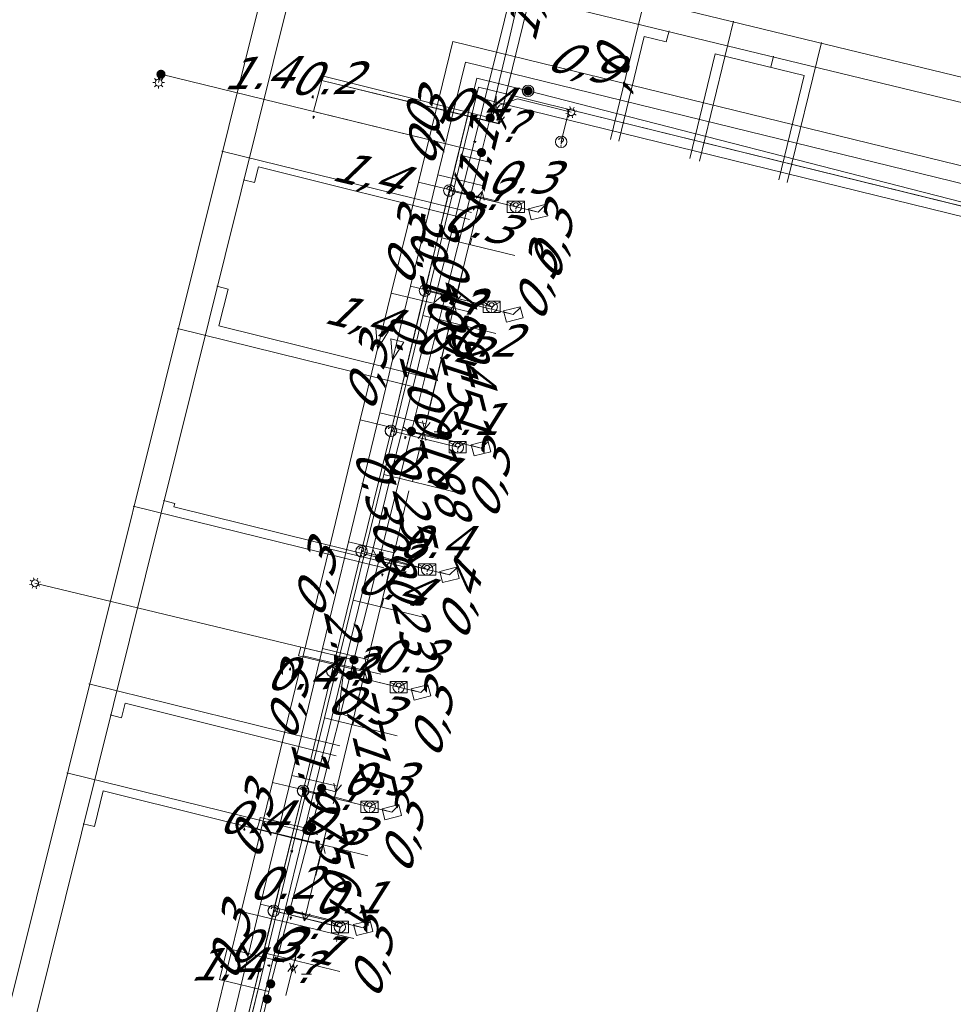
# Model space of a CAD drawing. Header units: metres. Extents: x 124576 to 133557, y 395865 to 402386.
# Tile 76 of 256: x 126151 to 126192, y 398269 to 398312. Entities that reach past the tile are written whole.
import ezdxf
from ezdxf.enums import TextEntityAlignment as Align

# ---------------------------------------------------------------- set-up
doc = ezdxf.new("R2010")
doc.units = ezdxf.units.M
doc.header["$MEASUREMENT"] = 0
for name, color, linetype, lineweight, true_color in [('LG_Datatransport_KPN_BV', 3, 'Continuous', 13, 0x00ff00), ('LG_Datatransport_Reggefiber_Operator_BV', 3, 'Continuous', 13, 0x00ff00), ('LG_Datatransport_Ziggo_BV', 3, 'Continuous', 13, 0x00ff00), ('LG_Laag_Spanning_Enexis_Netbeheer_BV', 7, 'Continuous', 13, 0x960000), ('LG_Riool_Vrij_Verval_Gemeente_Tilburg_Ruimtelijke_Uitvoering', 7, 'Continuous', 13, 0xca00a0), ('LG_unet-4_Brabant_Water', 5, 'Continuous', 13, 0x0000ff), ('LG_warmte', 7, 'Continuous', 13, 0x008080), ('LG_warmte_Ennatuurlijk_BV', 7, 'Continuous', 13, 0x008080), ('MV_Datatransport_lijn', 3, 'Continuous', 0, 0x00ff00), ('MV_warmte_lijn', 7, 'Continuous', 0, 0x008080)]:
    doc.layers.add(name, color=color, linetype=linetype, lineweight=lineweight, true_color=true_color)
for name, color, linetype, lineweight in [('LG_Datatransport_P_KPN_BV', 7, 'Continuous', 0), ('LG_Datatransport_P_Reggefiber_Operator_BV', 7, 'Continuous', 0), ('LG_Datatransport_P_Ziggo_BV', 7, 'Continuous', 0), ('LG_Laag_Spanning_P_Enexis_Netbeheer_BV', 7, 'Continuous', 0), ('LG_unet-4_P_Brabant_Water', 7, 'Continuous', 0), ('MV_Datatransport', 7, 'Continuous', 0), ('MV_Laag_Spanning', 7, 'Continuous', 0), ('MV_Laag_Spanning_lijn', 7, 'Continuous', 0), ('MV_Laag_Spanning_pijl', 7, 'Continuous', 0), ('MV_unet-4', 7, 'Continuous', 0), ('MV_warmte', 7, 'Continuous', 0)]:
    doc.layers.add(name, color=color, linetype=linetype, lineweight=lineweight)
doc.styles.add('Klic_Annotatie', font='verdanai.ttf', dxfattribs={"oblique": 20, "height": 1.4})

# ---------------------------------------------------------------- blocks, each defined once
blk = doc.blocks.new('Onbekend_5')
at = {"layer": 'LG_Datatransport_P_Ziggo_BV'}
blk.add_hatch(color=256, dxfattribs=at).paths.add_polyline_path([(-0.25, -1.07, -0.262633), (0.23, 0.15), (0.59, 0.47, 0.379827), (0.7, 1.26), (0.69, 1.26, 0.228508), (-0.03, 1.53), (-0.03, 1.52, 0.459053), (-0.82, 0.79), (-1.29, 0.85, -0.414214), (-0.08, 2, -0.243799), (1.09, 1.52, -0.379827), (0.9, 0.11), (0.54, -0.2, 0.262633), (0.23, -1.08), (-0.17, -1.07)])
blk.add_circle((0, 0), 2.5, dxfattribs=at)
at = {"layer": 'LG_Datatransport_P_Ziggo_BV', "extrusion": (0, 0, -1)}
blk.add_solid([(0.34, -2.06), (-0.21, -2.06), (0.34, -1.51), (-0.21, -1.51)], dxfattribs=at)
blk = doc.blocks.new('Onbekend_11')
at = {"layer": 'LG_Datatransport_P_Reggefiber_Operator_BV'}
blk.add_hatch(color=256, dxfattribs=at).paths.add_polyline_path([(-0.25, -1.07, -0.262633), (0.23, 0.15), (0.59, 0.47, 0.379827), (0.7, 1.26), (0.69, 1.26, 0.228508), (-0.03, 1.53), (-0.03, 1.52, 0.459053), (-0.82, 0.79), (-1.29, 0.85, -0.414214), (-0.08, 2, -0.243799), (1.09, 1.52, -0.379827), (0.9, 0.11), (0.54, -0.2, 0.262633), (0.23, -1.08), (-0.17, -1.07)])
blk.add_circle((0, 0), 2.5, dxfattribs=at)
at = {"layer": 'LG_Datatransport_P_Reggefiber_Operator_BV', "extrusion": (0, 0, -1)}
blk.add_solid([(0.34, -2.06), (-0.21, -2.06), (0.34, -1.51), (-0.21, -1.51)], dxfattribs=at)
blk = doc.blocks.new('Mof')
at = {"layer": 'LG_Laag_Spanning_P_Enexis_Netbeheer_BV'}
h = blk.add_hatch(color=256, dxfattribs=at)
edge = h.paths.add_edge_path()
edge.add_arc((0, 0), 2, 0, 360)
blk = doc.blocks.new('DeliveryPoint')
at = {"layer": 'LG_Laag_Spanning_P_Enexis_Netbeheer_BV', "flags": 128}
blk.add_lwpolyline([(-3.75, -2.5), (3.75, -2.5), (3.75, 2.5), (-3.75, 2.5), (-3.75, -2.5)], close=True, dxfattribs=at)
blk.add_lwpolyline([(-3.75, 2.5), (-3.75, 2.16), (0, 0), (3.75, 2.16)], dxfattribs=at)
blk = doc.blocks.new('Streetlight')
at = {"layer": 'LG_Laag_Spanning_P_Enexis_Netbeheer_BV'}
for p, q in [((-1.77, 1.77), (-1.06, 1.06)), ((0, 2.5), (0, 1.5)), ((1.77, 1.77), (1.06, 1.06)), ((-1.06, -1.06), (-1.77, -1.77)), ((0, -1.5), (0, -2.5)), ((1.06, -1.06), (1.77, -1.77))]:
    blk.add_line(p, q, dxfattribs=at)
at = {"layer": 'LG_Laag_Spanning_P_Enexis_Netbeheer_BV', "flags": 128}
for points in [[(-2.5, 0), (-1.5, 0)], [(1.5, 0), (2.5, 0)]]:
    blk.add_lwpolyline(points, dxfattribs=at)
at = {"layer": 'LG_Laag_Spanning_P_Enexis_Netbeheer_BV'}
blk.add_circle((0, 0), 1.5, dxfattribs=at)
blk = doc.blocks.new('m_pijl')
at = {"layer": 'MV_Laag_Spanning_pijl'}
blk.add_hatch(color=7, dxfattribs=at).paths.add_polyline_path([(-1, -0.33), (-1, 0), (-1, 0.33), (0, 0)])
at = {"layer": 'MV_Laag_Spanning_pijl', "flags": 128}
blk.add_lwpolyline([(-1, 0), (-1, 0.33), (0, 0), (-1, -0.33), (-1, 0)], close=True, dxfattribs=at)
blk = doc.blocks.new('Afsluiter_2')
at = {"layer": 'LG_unet-4_P_Brabant_Water'}
blk.add_line((0, -2.5), (0, 2.5), dxfattribs=at)
blk.add_solid([(-0.25, 2.5), (0.25, 2.5), (-0.25, -2.5), (0.25, -2.5)], dxfattribs=at)
blk = doc.blocks.new('Onbekend_3')
at = {"layer": 'LG_Datatransport_P_KPN_BV'}
blk.add_hatch(color=256, dxfattribs=at).paths.add_polyline_path([(-0.25, -1.07, -0.262633), (0.23, 0.15), (0.59, 0.47, 0.379827), (0.7, 1.26), (0.69, 1.26, 0.228508), (-0.03, 1.53), (-0.03, 1.52, 0.459053), (-0.82, 0.79), (-1.29, 0.85, -0.414214), (-0.08, 2, -0.243799), (1.09, 1.52, -0.379827), (0.9, 0.11), (0.54, -0.2, 0.262633), (0.23, -1.08), (-0.17, -1.07)])
blk.add_circle((0, 0), 2.5, dxfattribs=at)
at = {"layer": 'LG_Datatransport_P_KPN_BV', "extrusion": (0, 0, -1)}
blk.add_solid([(0.34, -2.06), (-0.21, -2.06), (0.34, -1.51), (-0.21, -1.51)], dxfattribs=at)
blk = doc.blocks.new('PuntVanLevering_1')
at = {"layer": 'LG_Datatransport_P_KPN_BV', "flags": 128}
blk.add_lwpolyline([(-3.75, -2.5), (3.75, -2.5), (3.75, 2.5), (-3.75, 2.5), (-3.75, -2.5)], close=True, dxfattribs=at)
blk.add_lwpolyline([(-3.75, 2.5), (-3.75, 2.16), (0, 0), (3.75, 2.16)], dxfattribs=at)
blk = doc.blocks.new('Mof_2')
at = {"layer": 'LG_Datatransport_P_KPN_BV'}
h = blk.add_hatch(color=256, dxfattribs=at)
edge = h.paths.add_edge_path()
edge.add_arc((0, 0), 2, 0, 360)

msp = doc.modelspace()

# ---------------------------------------------------------------- linework, layer by layer
at = {"layer": 'LG_Datatransport_KPN_BV'}
for p, q in [((126171.14, 398309.76), (126169.94, 398304.85)), ((126171.14, 398309.76), (126173.38, 398309.21)), ((126173.38, 398309.21), (126205.45, 398300.97)), ((126169.94, 398304.85), (126168.88, 398300.48)), ((126169.94, 398304.85), (126172.85, 398304.14)), ((126168.88, 398300.48), (126167.4, 398294.35)), ((126168.88, 398300.48), (126171.79, 398299.77)), ((126167.4, 398294.35), (126166.1, 398289.09)), ((126167.4, 398294.35), (126170.31, 398293.63)), ((126166.1, 398289.09), (126164.83, 398283.85)), ((126166.1, 398289.09), (126168.97, 398288.29)), ((126164.83, 398283.85), (126163.55, 398278.62)), ((126164.83, 398283.85), (126167.73, 398283.15)), ((126163.55, 398278.62), (126162.27, 398273.37)), ((126163.55, 398278.62), (126166.45, 398277.92)), ((126162.27, 398273.37), (126160.98, 398268.13)), ((126162.27, 398273.37), (126165.16, 398272.67))]:
    msp.add_line(p, q, dxfattribs=at)
at = {"layer": 'LG_Datatransport_Reggefiber_Operator_BV'}
for p, q in [((126173.378, 398309.206), (126205.449, 398300.969)), ((126168.878, 398300.476), (126169.941, 398304.848)), ((126169.941, 398304.848), (126172.849, 398304.141)), ((126167.395, 398294.347), (126168.878, 398300.476)), ((126168.878, 398300.476), (126171.787, 398299.77)), ((126166.1, 398289.086), (126167.395, 398294.347)), ((126167.395, 398294.347), (126170.307, 398293.634)), ((126164.826, 398283.85), (126166.1, 398289.086)), ((126166.1, 398289.086), (126168.972, 398288.287)), ((126163.554, 398278.616), (126164.826, 398283.85)), ((126164.826, 398283.85), (126167.731, 398283.152)), ((126162.267, 398273.372), (126163.554, 398278.616)), ((126163.554, 398278.616), (126166.455, 398277.919)), ((126160.985, 398268.128), (126162.267, 398273.372)), ((126162.267, 398273.372), (126165.163, 398272.667))]:
    msp.add_line(p, q, dxfattribs=at)
at = {"layer": 'LG_Datatransport_Reggefiber_Operator_BV', "flags": 128}
msp.add_lwpolyline([(126169.941, 398304.848), (126171.139, 398309.757), (126173.378, 398309.206)], dxfattribs=at)
at = {"layer": 'LG_Datatransport_Ziggo_BV'}
for p, q in [((126175.174, 398308.39), (126172.289, 398309.1)), ((126174.826, 398306.978), (126175.174, 398308.39)), ((126207.788, 398300.365), (126175.174, 398308.39)), ((126170.775, 398307.564), (126169.608, 398302.786)), ((126169.608, 398302.786), (126168.777, 398299.386)), ((126172.799, 398302.006), (126169.608, 398302.786)), ((126168.777, 398299.386), (126167.08, 398292.44)), ((126171.968, 398298.606), (126168.777, 398299.386)), ((126167.08, 398292.44), (126165.739, 398286.952)), ((126170.269, 398291.66), (126167.08, 398292.44)), ((126165.739, 398286.952), (126164.481, 398281.803)), ((126168.928, 398286.172), (126165.739, 398286.952)), ((126164.481, 398281.803), (126163.199, 398276.558)), ((126167.669, 398281.024), (126164.481, 398281.803)), ((126163.199, 398276.558), (126161.965, 398271.506)), ((126166.387, 398275.779), (126163.199, 398276.558)), ((126161.965, 398271.506), (126160.694, 398266.258)), ((126165.152, 398270.727), (126161.965, 398271.506))]:
    msp.add_line(p, q, dxfattribs=at)
at = {"layer": 'LG_Datatransport_Ziggo_BV', "flags": 128}
for points in [[(126174.826, 398306.978), (126175.174, 398308.39), (126172.289, 398309.1), (126171.216, 398309.364), (126170.775, 398307.564), (126169.608, 398302.786), (126168.777, 398299.386), (126167.08, 398292.44), (126165.739, 398286.952), (126164.481, 398281.803), (126163.199, 398276.558), (126161.965, 398271.506), (126160.694, 398266.258), (126159.86, 398262.755), (126157.417, 398252.5), (126156.82, 398250.117), (126164.59, 398248.212), (126165.112, 398250.349)], [(126163.014, 398261.984), (126159.86, 398262.755), (126160.694, 398266.258), (126161.965, 398271.506), (126163.199, 398276.558), (126164.481, 398281.803), (126165.739, 398286.952), (126167.08, 398292.44), (126168.777, 398299.386), (126169.608, 398302.786), (126170.775, 398307.564), (126171.216, 398309.364), (126172.289, 398309.1), (126175.174, 398308.39), (126174.826, 398306.978)], [(126163.869, 398265.482), (126160.694, 398266.258), (126161.965, 398271.506), (126163.199, 398276.558), (126164.481, 398281.803), (126165.739, 398286.952), (126167.08, 398292.44), (126168.777, 398299.386), (126169.608, 398302.786), (126170.775, 398307.564), (126171.216, 398309.364), (126172.289, 398309.1), (126175.174, 398308.39), (126174.826, 398306.978)], [(126165.152, 398270.727), (126161.965, 398271.506), (126163.199, 398276.558), (126164.481, 398281.803), (126165.739, 398286.952), (126167.08, 398292.44), (126168.777, 398299.386), (126169.608, 398302.786), (126170.775, 398307.564), (126171.216, 398309.364), (126172.289, 398309.1), (126175.174, 398308.39), (126174.826, 398306.978)], [(126166.387, 398275.779), (126163.199, 398276.558), (126164.481, 398281.803), (126165.739, 398286.952), (126167.08, 398292.44), (126168.777, 398299.386), (126169.608, 398302.786), (126170.775, 398307.564), (126171.216, 398309.364), (126172.289, 398309.1), (126175.174, 398308.39), (126174.826, 398306.978)], [(126167.669, 398281.024), (126164.481, 398281.803), (126165.739, 398286.952), (126167.08, 398292.44), (126168.777, 398299.386), (126169.608, 398302.786), (126170.775, 398307.564), (126171.216, 398309.364), (126172.289, 398309.1), (126175.174, 398308.39), (126174.826, 398306.978)], [(126168.928, 398286.172), (126165.739, 398286.952), (126167.08, 398292.44), (126168.777, 398299.386), (126169.608, 398302.786), (126170.775, 398307.564), (126171.216, 398309.364), (126172.289, 398309.1), (126175.174, 398308.39), (126174.826, 398306.978)], [(126170.269, 398291.66), (126167.08, 398292.44), (126168.777, 398299.386), (126169.608, 398302.786), (126170.775, 398307.564), (126171.216, 398309.364), (126172.289, 398309.1), (126175.174, 398308.39), (126174.826, 398306.978)], [(126171.968, 398298.606), (126168.777, 398299.386), (126169.608, 398302.786), (126170.775, 398307.564), (126171.216, 398309.364), (126172.289, 398309.1), (126175.174, 398308.39), (126174.826, 398306.978)], [(126172.799, 398302.006), (126169.608, 398302.786), (126170.775, 398307.564), (126171.216, 398309.364), (126172.289, 398309.1), (126175.174, 398308.39), (126174.826, 398306.978)], [(126172.289, 398309.1), (126171.216, 398309.364), (126170.775, 398307.564)], [(126174.826, 398306.978), (126175.174, 398308.39), (126207.788, 398300.365), (126212.158, 398299.294), (126224.784, 398296.196), (126229.203, 398295.112), (126243.625, 398291.574), (126247.704, 398290.573), (126260.04, 398287.558), (126264.607, 398286.446), (126277.432, 398283.325), (126279.261, 398282.88)], [(126263.039, 398277.925), (126261.533, 398278.293), (126263.196, 398285.093), (126264.607, 398286.446), (126260.04, 398287.558), (126247.704, 398290.573), (126243.625, 398291.574), (126229.203, 398295.112), (126224.784, 398296.196), (126212.158, 398299.294), (126207.788, 398300.365), (126175.174, 398308.39), (126174.826, 398306.978)], [(126174.826, 398306.978), (126175.174, 398308.39), (126207.788, 398300.365), (126212.158, 398299.294), (126224.784, 398296.196), (126229.203, 398295.112), (126243.625, 398291.574), (126247.704, 398290.573), (126260.04, 398287.558), (126259.2, 398285.171), (126257.744, 398279.213), (126256.724, 398279.462)], [(126174.826, 398306.978), (126175.174, 398308.39), (126207.788, 398300.365), (126212.158, 398299.294), (126224.784, 398296.196), (126229.203, 398295.112), (126243.625, 398291.574), (126247.704, 398290.573), (126246.131, 398290.031), (126244.469, 398283.231), (126245.829, 398282.899)], [(126174.826, 398306.978), (126175.174, 398308.39), (126207.788, 398300.365), (126212.158, 398299.294), (126224.784, 398296.196), (126229.203, 398295.112), (126243.625, 398291.574), (126247.704, 398290.573), (126260.04, 398287.558), (126264.607, 398286.446), (126277.432, 398283.325), (126279.261, 398282.88)], [(126174.826, 398306.978), (126175.174, 398308.39), (126207.788, 398300.365), (126212.158, 398299.294), (126224.784, 398296.196), (126229.203, 398295.112), (126227.254, 398287.352), (126228.42, 398287.067)], [(126174.826, 398306.978), (126175.174, 398308.39), (126207.788, 398300.365), (126212.158, 398299.294), (126224.784, 398296.196), (126229.203, 398295.112), (126243.625, 398291.574), (126247.704, 398290.573), (126260.04, 398287.558), (126264.607, 398286.446), (126277.432, 398283.325), (126279.261, 398282.88)], [(126174.826, 398306.978), (126175.174, 398308.39), (126207.788, 398300.365), (126212.158, 398299.294), (126224.784, 398296.196), (126229.203, 398295.112), (126243.625, 398291.574), (126247.704, 398290.573), (126260.04, 398287.558), (126264.607, 398286.446), (126277.432, 398283.325), (126279.261, 398282.88)], [(126239.516, 398284.448), (126240.345, 398284.245), (126242.013, 398291.043), (126243.625, 398291.574), (126229.203, 398295.112), (126224.784, 398296.196), (126212.158, 398299.294), (126207.788, 398300.365), (126175.174, 398308.39), (126174.826, 398306.978)], [(126174.826, 398306.978), (126175.174, 398308.39), (126207.788, 398300.365), (126212.158, 398299.294), (126224.784, 398296.196), (126229.203, 398295.112), (126243.625, 398291.574), (126247.704, 398290.573), (126260.04, 398287.558), (126264.607, 398286.446), (126277.432, 398283.325), (126277.367, 398282.001), (126275.705, 398275.201), (126274.199, 398275.569)], [(126174.826, 398306.978), (126175.174, 398308.39), (126207.788, 398300.365), (126212.158, 398299.294), (126224.784, 398296.196), (126224.984, 398295.119), (126223.322, 398288.319), (126222.108, 398288.616)], [(126174.826, 398306.978), (126175.174, 398308.39), (126207.788, 398300.365), (126212.158, 398299.294), (126211.456, 398298.744), (126209.797, 398291.943), (126211.109, 398291.623)], [(126204.794, 398293.171), (126205.954, 398292.887), (126207.788, 398300.365), (126175.174, 398308.39), (126174.826, 398306.978)]]:
    msp.add_lwpolyline(points, dxfattribs=at)
at = {"layer": 'LG_Laag_Spanning_Enexis_Netbeheer_BV'}
for p, q in [((126157.345, 398309.932), (126157.243, 398309.567)), ((126171.346, 398306.514), (126157.345, 398309.932)), ((126170.871, 398304.622), (126173.821, 398303.905)), ((126169.75, 398300.161), (126172.735, 398299.436)), ((126168.286, 398294.334), (126171.325, 398293.59)), ((126166.893, 398288.791), (126169.944, 398288.052)), ((126165.776, 398284.342), (126151.84, 398287.69)), ((126165.605, 398283.663), (126168.703, 398282.919)), ((126162.976, 398273.405), (126166.182, 398272.624))]:
    msp.add_line(p, q, dxfattribs=at)
at = {"layer": 'LG_Laag_Spanning_Enexis_Netbeheer_BV', "flags": 128}
for points in [[(126163.926, 398277.01), (126164.268, 398278.343), (126164.365, 398278.73), (126165.605, 398283.663), (126165.776, 398284.342), (126166.893, 398288.791), (126168.286, 398294.334), (126169.75, 398300.161), (126170.871, 398304.622), (126171.346, 398306.514), (126171.726, 398308.027), (126171.805, 398308.34), (126172.508, 398311.256), (126176.198, 398327.207), (126176.219, 398327.299), (126176.683, 398329.303), (126177.006, 398331.128), (126177.054, 398331.559), (126177.058, 398331.59), (126177.383, 398332.218)], [(126176.198, 398327.207), (126172.508, 398311.256), (126171.805, 398308.34), (126171.726, 398308.027), (126171.346, 398306.514), (126170.871, 398304.622), (126169.75, 398300.161), (126168.286, 398294.334), (126166.893, 398288.791), (126165.776, 398284.342), (126165.605, 398283.663), (126164.365, 398278.73), (126164.268, 398278.343), (126163.926, 398277.01), (126163.506, 398275.442), (126162.976, 398273.405), (126162.138, 398270.179), (126161.981, 398269.521), (126161.981, 398269.519)], [(126162.138, 398270.179), (126162.976, 398273.405), (126163.506, 398275.442), (126163.926, 398277.01), (126164.268, 398278.343), (126164.365, 398278.73), (126165.605, 398283.663), (126165.776, 398284.342), (126166.893, 398288.791), (126168.286, 398294.334), (126169.75, 398300.161), (126170.871, 398304.622), (126171.346, 398306.514), (126171.726, 398308.027), (126171.805, 398308.34), (126172.508, 398311.256), (126176.198, 398327.207)], [(126163.926, 398277.01), (126164.268, 398278.343), (126164.365, 398278.73), (126165.605, 398283.663), (126165.776, 398284.342), (126166.893, 398288.791), (126168.286, 398294.334), (126169.75, 398300.161), (126170.871, 398304.622), (126171.346, 398306.514), (126171.726, 398308.027), (126171.805, 398308.34), (126172.508, 398311.256), (126176.198, 398327.207)], [(126171.726, 398308.027), (126172.138, 398308.579), (126172.922, 398308.859), (126175.268, 398308.276)], [(126164.365, 398278.73), (126164.765, 398278.326), (126167.428, 398277.686)], [(126161.66, 398268.168), (126161.981, 398269.519), (126161.981, 398269.521), (126162.138, 398270.179), (126162.976, 398273.405), (126163.506, 398275.442), (126163.926, 398277.01)], [(126162.138, 398270.179), (126162.976, 398273.405), (126163.506, 398275.442), (126163.926, 398277.01)], [(126161.66, 398268.168), (126161.981, 398269.519), (126161.981, 398269.521), (126162.138, 398270.179)], [(126161.981, 398269.519), (126161.981, 398269.521), (126162.138, 398270.179)], [(126153.536, 398234.062), (126154.359, 398237.502), (126154.671, 398238.806), (126156.243, 398245.38), (126156.778, 398247.617), (126157.013, 398248.597), (126157.764, 398251.759), (126158.041, 398252.927), (126159.593, 398259.466), (126160.17, 398261.9), (126160.317, 398262.519), (126160.503, 398263.303), (126161.66, 398268.168), (126161.981, 398269.519)], [(126161.66, 398268.168), (126161.981, 398269.519)]]:
    msp.add_lwpolyline(points, dxfattribs=at)
at = {"layer": 'LG_Riool_Vrij_Verval_Gemeente_Tilburg_Ruimtelijke_Uitvoering'}
for p, q in [((126146.93, 398253.98), (126162.64, 398317.02)), ((126162.64, 398317.02), (126214.2, 398304.47)), ((126147.9, 398252.79), (126163.55, 398315.67)), ((126163.55, 398315.67), (126215.57, 398303.07)), ((126178.466, 398313.201), (126176.977, 398307.08)), ((126182.353, 398312.255), (126180.863, 398306.134)), ((126179.537, 398311.83), (126179.42, 398311.344)), ((126178.448, 398311.579), (126177.341, 398307.011)), ((126178.448, 398311.579), (126179.42, 398311.344)), ((126186.191, 398311.321), (126184.701, 398305.2)), ((126181.558, 398310.826), (126180.451, 398306.258)), ((126181.558, 398310.826), (126185.445, 398309.884)), ((126184.105, 398310.723), (126183.987, 398310.237)), ((126185.445, 398309.884), (126184.339, 398305.316)), ((126160.005, 398306.579), (126170.905, 398303.891)), ((126161.6, 398305.883), (126161.432, 398305.203)), ((126161.6, 398305.883), (126170.82, 398303.592)), ((126160.946, 398305.324), (126161.432, 398305.203)), ((126159.785, 398300.666), (126160.274, 398300.545)), ((126160.274, 398300.545), (126159.876, 398298.943)), ((126158.069, 398298.816), (126168.99, 398296.123)), ((126159.876, 398298.943), (126169.096, 398296.653)), ((126156.134, 398291.054), (126167.074, 398288.356)), ((126157.456, 398291.302), (126157.948, 398291.18)), ((126157.948, 398291.18), (126157.911, 398291.034)), ((126157.911, 398291.034), (126167.131, 398288.743)), ((126154.199, 398283.292), (126165.159, 398280.589)), ((126155.778, 398282.445), (126155.621, 398281.814)), ((126155.778, 398282.445), (126164.997, 398280.154)), ((126155.127, 398281.937), (126155.621, 398281.814)), ((126153.231, 398279.41), (126164.201, 398276.705)), ((126154.825, 398278.612), (126154.44, 398277.059)), ((126154.825, 398278.612), (126164.045, 398276.321)), ((126153.944, 398277.182), (126154.44, 398277.059))]:
    msp.add_line(p, q, dxfattribs=at)
at = {"layer": 'LG_unet-4_Brabant_Water'}
for p, q in [((126171.49, 398308.84), (126171.98, 398308.72)), ((126170.47, 398304.74), (126171.31, 398304.54)), ((126164.01, 398278.53), (126164.92, 398278.32)), ((126162.77, 398273.43), (126163.67, 398273.21))]:
    msp.add_line(p, q, dxfattribs=at)
at = {"layer": 'LG_unet-4_Brabant_Water', "flags": 128}
for points in [[(126171.49, 398308.84), (126176.65, 398329.57), (126177.18, 398331.66), (126177.26, 398332)], [(126171.49, 398308.84), (126170.47, 398304.74), (126169.27, 398299.94), (126167.92, 398294.53), (126167.61, 398293.28), (126166.6, 398289.16), (126165.35, 398284.03), (126164.01, 398278.53), (126162.77, 398273.43), (126161.47, 398268.1), (126160.48, 398264.05), (126157.97, 398253.74)], [(126171.98, 398308.72), (126172.34, 398308.63), (126174.4, 398308.12), (126201.17, 398301.54)], [(126169.27, 398299.94), (126169.59, 398300.22), (126170.23, 398300.09)], [(126167.92, 398294.53), (126168.11, 398294.36), (126168.8, 398294.19)], [(126166.6, 398289.16), (126166.79, 398288.82), (126167.44, 398288.69)], [(126165.35, 398284.03), (126165.1, 398282.02), (126165.77, 398281.79)]]:
    msp.add_lwpolyline(points, dxfattribs=at)
at = {"layer": 'LG_warmte', "flags": 128}
for points in [[(126166.8, 398297.92), (126166.73, 398298.83), (126167.29, 398298.7), (126166.8, 398297.92)], [(126167.46, 398297.45), (126167.38, 398298.37), (126167.95, 398298.23), (126167.46, 398297.45)]]:
    msp.add_lwpolyline(points, dxfattribs=at)
at = {"layer": 'LG_warmte_Ennatuurlijk_BV'}
for p, q in [((126168.588, 398305.221), (126171.314, 398304.566)), ((126169.436, 398305.532), (126171.43, 398305.052)), ((126171.243, 398304.274), (126171.384, 398304.858)), ((126171.994, 398304.402), (126171.314, 398304.566)), ((126168.248, 398300.675), (126170.25, 398300.194)), ((126167.4, 398300.364), (126170.133, 398299.708)), ((126170.063, 398299.417), (126170.204, 398300)), ((126170.814, 398299.544), (126170.133, 398299.708)), ((126166.899, 398295.137), (126168.91, 398294.654)), ((126166.053, 398294.825), (126168.793, 398294.168)), ((126168.723, 398293.876), (126168.864, 398294.46)), ((126169.474, 398294.004), (126168.793, 398294.168)), ((126165.533, 398289.5), (126167.524, 398289.022)), ((126164.687, 398289.188), (126167.408, 398288.536)), ((126167.337, 398288.244), (126167.478, 398288.828)), ((126168.088, 398288.372), (126167.408, 398288.536)), ((126163.557, 398284.523), (126166.271, 398283.872)), ((126164.403, 398284.835), (126166.388, 398284.359)), ((126166.201, 398283.581), (126166.341, 398284.164)), ((126166.951, 398283.709), (126166.271, 398283.872)), ((126162.214, 398278.984), (126164.939, 398278.335)), ((126163.06, 398279.295), (126165.054, 398278.822)), ((126164.869, 398278.044), (126165.009, 398278.627)), ((126165.619, 398278.172), (126164.939, 398278.335)), ((126165.012, 398272.04), (126165.152, 398272.623)), ((126165.763, 398272.167), (126165.082, 398272.331))]:
    msp.add_line(p, q, dxfattribs=at)
at = {"layer": 'LG_warmte_Ennatuurlijk_BV', "flags": 128}
for points in [[(126166.905, 398298.34), (126167.4, 398300.364), (126168.588, 398305.221), (126170.091, 398311.364), (126192.789, 398305.811), (126194.748, 398305.331), (126206.404, 398302.48), (126207.778, 398302.144), (126211.372, 398301.264), (126218.06, 398299.628), (126225.748, 398297.747), (126228.759, 398297.01), (126241.373, 398293.924), (126243.524, 398293.398), (126247.118, 398292.519), (126253.029, 398291.073), (126260.037, 398289.358), (126264.116, 398288.36), (126276.341, 398285.369), (126277.715, 398285.033), (126279.635, 398284.563)], [(126167.562, 398297.871), (126167.633, 398298.162), (126168.248, 398300.675), (126169.436, 398305.532), (126170.641, 398310.458), (126192.611, 398305.083), (126195.304, 398304.424), (126207.116, 398301.534), (126210.71, 398300.654), (126218.616, 398298.72), (126225.086, 398297.137), (126228.097, 398296.4), (126230.273, 398295.868), (126242.862, 398292.789), (126246.456, 398291.909), (126253.585, 398290.165), (126259.375, 398288.748), (126263.454, 398287.75), (126265.241, 398287.313), (126277.053, 398284.423), (126279.473, 398283.831)], [(126156.109, 398253.79), (126158.564, 398263.92), (126159.718, 398268.682), (126160.848, 398273.347), (126162.214, 398278.984), (126163.557, 398284.523), (126164.687, 398289.188), (126166.053, 398294.825), (126166.905, 398298.34)], [(126156.837, 398253.614), (126159.41, 398264.231), (126160.564, 398268.993), (126161.694, 398273.658), (126163.06, 398279.295), (126164.403, 398284.835), (126165.533, 398289.5), (126166.899, 398295.137), (126167.562, 398297.871)], [(126160.848, 398273.347), (126163.545, 398272.7), (126165.082, 398272.331)], [(126161.694, 398273.658), (126163.661, 398273.186), (126165.199, 398272.817)]]:
    msp.add_lwpolyline(points, dxfattribs=at)
at = {"layer": 'MV_Datatransport_lijn'}
for p, q in [((126171.734, 398306.075), (126170.486, 398306.38)), ((126170.927, 398302.772), (126170.856, 398302.481)), ((126169.977, 398298.887), (126170.025, 398299.081)), ((126168.362, 398292.281), (126168.326, 398292.135)), ((126167.08, 398287.036), (126166.985, 398286.647)), ((126165.797, 398281.79), (126165.726, 398281.499)), ((126164.515, 398276.545), (126164.444, 398276.254)), ((126163.233, 398271.299), (126163.209, 398271.202))]:
    msp.add_line(p, q, dxfattribs=at)
at = {"layer": 'MV_Laag_Spanning_lijn'}
for p, q in [((126164.375, 398309.654), (126172.123, 398307.782)), ((126172.099, 398307.77), (126164.375, 398309.654)), ((126164.451, 398309.854), (126171.726, 398308.027)), ((126164.006, 398308.306), (126171.346, 398306.514)), ((126163.352, 398284.513), (126166.257, 398283.815)), ((126163.447, 398284.901), (126165.776, 398284.342)), ((126164.985, 398278.581), (126164.365, 398278.73)), ((126161.682, 398277.458), (126163.823, 398276.956)), ((126163.772, 398276.423), (126161.551, 398276.957)), ((126162.404, 398271.203), (126160.203, 398271.742)), ((126162.06, 398269.85), (126159.887, 398270.368))]:
    msp.add_line(p, q, dxfattribs=at)
at = {"layer": 'MV_Laag_Spanning_pijl'}
for p, q in [((126172.099, 398307.77), (126191.651, 398387.405)), ((126164.375, 398309.654), (126164.006, 398308.306)), ((126172.123, 398307.782), (126171.691, 398307.888)), ((126171.372, 398304.809), (126171.3, 398304.518)), ((126170.168, 398299.854), (126170.215, 398300.048)), ((126168.826, 398294.305), (126168.802, 398294.208)), ((126167.531, 398289.048), (126167.437, 398288.659)), ((126163.352, 398284.513), (126163.447, 398284.901)), ((126166.257, 398283.815), (126166.187, 398283.524)), ((126164.985, 398278.581), (126164.915, 398278.29)), ((126163.993, 398276.37), (126163.772, 398276.423)), ((126163.698, 398273.332), (126163.674, 398273.234)), ((126159.903, 398270.364), (126160.238, 398271.733)), ((126162.71, 398271.128), (126162.404, 398271.203))]:
    msp.add_line(p, q, dxfattribs=at)
at = {"layer": 'MV_Laag_Spanning_pijl', "flags": 128}
for points in [[(126164.375, 398309.654), (126164.393, 398309.704), (126164.409, 398309.745), (126164.425, 398309.788), (126164.451, 398309.854)], [(126161.551, 398276.957), (126161.648, 398277.313), (126161.682, 398277.458)]]:
    msp.add_lwpolyline(points, dxfattribs=at)
at = {"layer": 'MV_warmte_lijn'}
for p, q in [((126172.099, 398307.77), (126172.431, 398309.122)), ((126172.099, 398307.77), (126172.013, 398308.149)), ((126172.099, 398307.77), (126172.351, 398308.066)), ((126171.372, 398304.809), (126170.273, 398300.331)), ((126171.372, 398304.809), (126171.12, 398304.513)), ((126171.372, 398304.809), (126171.458, 398304.43)), ((126170.192, 398299.951), (126170.52, 398301.304)), ((126170.192, 398299.951), (126170.105, 398300.331)), ((126170.192, 398299.951), (126170.443, 398300.248)), ((126170.168, 398299.854), (126169.05, 398295.25)), ((126170.168, 398299.854), (126169.917, 398299.557)), ((126170.168, 398299.854), (126170.255, 398299.475)), ((126168.852, 398294.411), (126169.932, 398298.875)), ((126168.852, 398294.411), (126168.764, 398294.79)), ((126168.852, 398294.411), (126169.103, 398294.708)), ((126168.826, 398294.305), (126168.499, 398292.952)), ((126168.826, 398294.305), (126168.575, 398294.008)), ((126168.826, 398294.305), (126168.913, 398293.926)), ((126169.249, 398294.203), (126169.684, 398294.203)), ((126169.274, 398294.309), (126169.709, 398294.309)), ((126167.524, 398289.022), (126168.173, 398291.726)), ((126167.524, 398289.022), (126167.436, 398289.401)), ((126167.524, 398289.022), (126167.775, 398289.32)), ((126166.329, 398284.115), (126167.547, 398289.18)), ((126167.466, 398288.779), (126167.141, 398287.425)), ((126167.466, 398288.779), (126167.215, 398288.481)), ((126167.466, 398288.779), (126167.554, 398288.4)), ((126166.329, 398284.115), (126166.241, 398284.494)), ((126166.329, 398284.115), (126166.58, 398284.413)), ((126166.257, 398283.815), (126165.932, 398282.462)), ((126166.257, 398283.815), (126166.006, 398283.517)), ((126166.257, 398283.815), (126166.345, 398283.436)), ((126164.984, 398278.576), (126166.001, 398282.813)), ((126164.984, 398278.576), (126164.896, 398278.955)), ((126164.984, 398278.576), (126165.234, 398278.874)), ((126163.603, 398272.943), (126164.62, 398277.105)), ((126164.429, 398276.265), (126164.104, 398274.911)), ((126164.429, 398276.265), (126164.179, 398275.967)), ((126164.429, 398276.265), (126164.517, 398275.886)), ((126163.603, 398272.943), (126163.517, 398273.323)), ((126163.603, 398272.943), (126163.855, 398273.24)), ((126163.062, 398270.707), (126163.395, 398272.059)), ((126163.134, 398271.024), (126162.804, 398269.672)), ((126163.134, 398271.024), (126162.882, 398270.727)), ((126163.062, 398270.707), (126162.976, 398271.087)), ((126163.062, 398270.707), (126163.314, 398271.003)), ((126163.134, 398271.024), (126163.22, 398270.645)), ((126163.484, 398270.603), (126163.919, 398270.603))]:
    msp.add_line(p, q, dxfattribs=at)

# ---------------------------------------------------------------- block references
at = {"layer": 'LG_Datatransport_P_KPN_BV', "xscale": 0.1, "yscale": 0.1, "zscale": 0.1}
for name, p in [('Onbekend_3', (126173.38, 398309.21)), ('Mof_2', (126173.378, 398309.206)), ('Onbekend_3', (126169.94, 398304.85)), ('Onbekend_3', (126169.941, 398304.848)), ('PuntVanLevering_1', (126172.849, 398304.141)), ('Onbekend_3', (126172.85, 398304.14)), ('Onbekend_3', (126168.878, 398300.476)), ('Onbekend_3', (126168.88, 398300.48)), ('PuntVanLevering_1', (126171.787, 398299.77)), ('Onbekend_3', (126171.79, 398299.77)), ('Onbekend_3', (126167.39, 398294.35)), ('Onbekend_3', (126167.395, 398294.347)), ('PuntVanLevering_1', (126170.307, 398293.634)), ('Onbekend_3', (126170.31, 398293.63)), ('Onbekend_3', (126166.1, 398289.09)), ('Onbekend_3', (126166.1, 398289.086)), ('PuntVanLevering_1', (126168.972, 398288.287)), ('Onbekend_3', (126168.97, 398288.29)), ('Onbekend_3', (126164.826, 398283.85)), ('Onbekend_3', (126164.83, 398283.85)), ('PuntVanLevering_1', (126167.731, 398283.152)), ('Onbekend_3', (126167.73, 398283.15)), ('Onbekend_3', (126163.55, 398278.62)), ('Onbekend_3', (126163.554, 398278.616)), ('PuntVanLevering_1', (126166.455, 398277.919)), ('Onbekend_3', (126166.46, 398277.92)), ('Onbekend_3', (126162.267, 398273.372)), ('Onbekend_3', (126162.27, 398273.37)), ('PuntVanLevering_1', (126165.163, 398272.667)), ('Onbekend_3', (126165.16, 398272.67))]:
    msp.add_blockref(name, p, dxfattribs=at)
at = {"layer": 'LG_Datatransport_P_Reggefiber_Operator_BV', "xscale": 0.1, "yscale": 0.1, "zscale": 0.1}
msp.add_blockref('Onbekend_11', (126173.378, 398309.206), dxfattribs=at)
at = {"layer": 'LG_Datatransport_P_Ziggo_BV', "xscale": 0.1, "yscale": 0.1, "zscale": 0.1}
msp.add_blockref('Onbekend_5', (126174.826, 398306.978), dxfattribs=at)
at = {"layer": 'LG_Laag_Spanning_P_Enexis_Netbeheer_BV', "xscale": 0.1, "yscale": 0.1, "zscale": 0.1}
for name, p in [('Mof', (126157.345, 398309.932)), ('Streetlight', (126157.243, 398309.567)), ('Mof', (126171.726, 398308.027)), ('Mof', (126171.346, 398306.514)), ('Mof', (126170.871, 398304.622)), ('Mof', (126169.75, 398300.161)), ('Mof', (126168.286, 398294.334)), ('Mof', (126166.893, 398288.791)), ('Mof', (126165.776, 398284.342)), ('Mof', (126165.605, 398283.663)), ('Mof', (126164.365, 398278.73)), ('Mof', (126162.976, 398273.405))]:
    msp.add_blockref(name, p, dxfattribs=at)
for name, p, rotation in [('Streetlight', (126175.268, 398308.276), 14), ('DeliveryPoint', (126173.821, 398303.905), 14), ('DeliveryPoint', (126172.735, 398299.436), 14), ('DeliveryPoint', (126171.325, 398293.59), 14), ('DeliveryPoint', (126169.944, 398288.052), 14), ('Streetlight', (126151.84, 398287.69), 194), ('DeliveryPoint', (126168.703, 398282.919), 14), ('DeliveryPoint', (126167.428, 398277.686), 14), ('Mof', (126163.926, 398277.01), 359), ('DeliveryPoint', (126166.182, 398272.624), 14), ('Mof', (126162.138, 398270.179), 359), ('Mof', (126161.981, 398269.519), 359)]:
    msp.add_blockref(name, p, dxfattribs=dict(at, rotation=rotation))
at = {"layer": 'LG_unet-4_P_Brabant_Water', "xscale": 0.1, "yscale": 0.1, "zscale": 0.1}
msp.add_blockref('Afsluiter_2', (126171.98, 398308.72), dxfattribs=at)
at = {"layer": 'MV_Laag_Spanning_pijl'}
for p, xscale, yscale, zscale, rotation in [((126164, 398309), 0.1, 0.1, 0.1, 68), ((126164, 398308), 0.1, 0.1, 0.1, 255), ((126171, 398307), 0.1, 0.1, 0.1, 166), ((126171, 398304), 0.09999999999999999, 0.09999999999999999, 0.09999999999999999, 257), ((126170, 398300), 0.1, 0.1, 0.1, 76), ((126168, 398294), 0.09999999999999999, 0.09999999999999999, 0.09999999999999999, 257), ((126167, 398288), 0.09999999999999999, 0.09999999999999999, 0.09999999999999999, 257), ((126163, 398284), 0.1, 0.1, 0.1, 76), ((126166, 398283), 0.09999999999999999, 0.09999999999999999, 0.09999999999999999, 257), ((126164, 398278), 0.09999999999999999, 0.09999999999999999, 0.09999999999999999, 257), ((126161, 398277), 0.1, 0.1, 0.1, 76), ((126163, 398276), 0.1, 0.1, 0.1, 166), ((126163, 398273), 0.09999999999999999, 0.09999999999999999, 0.09999999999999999, 257), ((126160, 398271), 0.1, 0.1, 0.1, 76), ((126162, 398271), 0.1, 0.1, 0.1, 166)]:
    msp.add_blockref('m_pijl', p, dxfattribs=dict(at, xscale=xscale, yscale=yscale, zscale=zscale, rotation=rotation))

# ---------------------------------------------------------------- texts
at = {"layer": 'MV_Datatransport', "style": 'Klic_Annotatie', "oblique": 20}
for s, rotation, p in [('1,7', 76.2, (126173.348, 398312.866)), ('0,9', 346.2, (126175.698, 398310.479)), ('0,3', 76.3, (126168.897, 398307.44)), ('(1.1)', 76, (126171.11, 398306.228)), ('1,4', 346.3, (126166.329, 398305.655)), ('0.3', 346, (126171.156, 398303.476)), ('0,3', 76.3, (126167.983, 398302.216)), ('0,3', 76.3, (126174.393, 398302.434)), ('0,3', 76.3, (126173.733, 398300.653)), ('1,4', 346.3, (126165.981, 398299.419)), ('0.2', 346, (126169.904, 398298.18)), ('0,3', 76.2, (126166.307, 398296.725)), ('0.1', 346, (126168.616, 398292.911)), ('0,3', 76.2, (126171.666, 398292.013)), ('0,3', 76.4, (126164.065, 398287.693)), ('0.4', 346, (126167.374, 398287.663)), ('0,4', 76.4, (126170.369, 398286.714)), ('0,3', 76.5, (126162.868, 398282.338)), ('0.3', 346, (126166.087, 398282.429)), ('0,3', 76.5, (126169.16, 398281.57)), ('0,3', 76.5, (126161.323, 398277.136)), ('0.3', 346, (126164.793, 398277.176)), ('0,3', 76.5, (126167.885, 398276.513)), ('0,3', 76.3, (126160.322, 398271.847)), ('0.1', 346, (126163.522, 398271.978)), ('0,3', 76.3, (126166.544, 398271.06))]:
    msp.add_text(s, height=1.4, rotation=rotation, dxfattribs=at).set_placement(p, align=Align.MIDDLE_CENTER)
at = {"layer": 'MV_Laag_Spanning', "style": 'Klic_Annotatie', "oblique": 20}
for s, p in [('1.4', (126161.515, 398309.995)), ('0.2', (126164.412, 398309.754)), ('0.4', (126170.934, 398308.607)), ('0.4', (126163.357, 398283.741)), ('0.4', (126161.295, 398277.468)), ('0.2', (126162.598, 398274.586)), ('0.3', (126161.734, 398271.849)), ('1.4', (126160.071, 398271.049))]:
    msp.add_text(s, height=1.4, rotation=1, dxfattribs=at).set_placement(p, align=Align.MIDDLE_CENTER)
for s, p in [('0.3', (126173.007, 398305.428)), ('0.2', (126171.345, 398298.296)), ('0.1', (126170.578, 398294.868)), ('0.4', (126169.138, 398289.496)), ('0.3', (126167.976, 398284.502)), ('0.3', (126166.682, 398279.136)), ('0.1', (126165.448, 398273.958))]:
    msp.add_text(s, height=1.4, dxfattribs=at).set_placement(p, align=Align.MIDDLE_CENTER)
at = {"layer": 'MV_unet-4', "style": 'Klic_Annotatie', "oblique": 20}
for rotation, p in [(88.7, (126177.08, 398309.97)), (89.8, (126168.8, 398307.42))]:
    msp.add_text(',0', height=1.4, rotation=rotation, dxfattribs=at).set_placement(p, align=Align.MIDDLE_CENTER)
at = {"layer": 'MV_warmte', "style": 'Klic_Annotatie', "oblique": 20}
for p in [(126172.521, 398307.666), (126171.794, 398304.705), (126170.591, 398299.751), (126170.614, 398299.849), (126167.947, 398288.921), (126167.889, 398288.678), (126165.906, 398284.217), (126165.834, 398283.917), (126165.407, 398278.475), (126164.852, 398276.163), (126164.026, 398272.84), (126163.557, 398270.921)]:
    msp.add_text('?', height=1.4, dxfattribs=at).set_placement(p, align=Align.MIDDLE_CENTER)
for s, rotation, p in [('3.04894', 284, (126170.273, 398300.331)), ('0.109151', 284, (126169.932, 398298.875)), ('0.100188', 284, (126169.05, 398295.25)), ('0.25', 283, (126168.173, 398291.726)), ('0.309023', 284, (126167.547, 398289.18)), ('2.37715', 283, (126166.001, 398282.813)), ('1.97567', 284, (126164.62, 398277.105))]:
    msp.add_text(s, height=1.4, rotation=rotation, dxfattribs=at).set_placement(p, align=Align.MIDDLE_CENTER)

doc.saveas('drawing.dxf')
